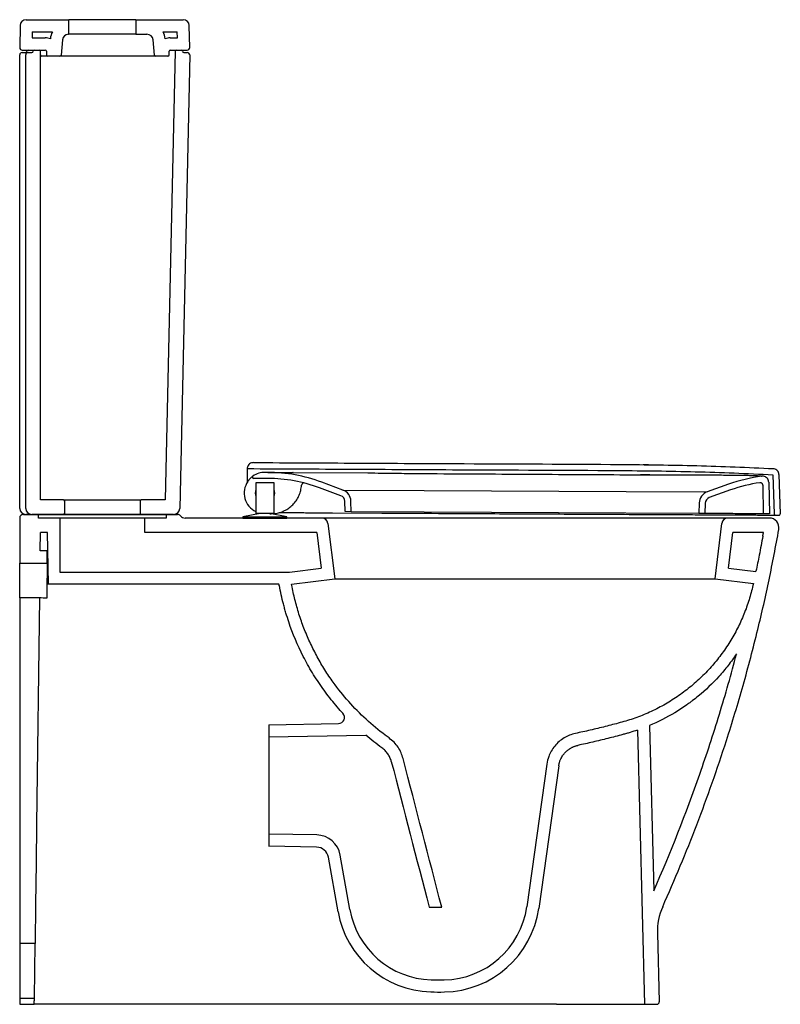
# Model space of a CAD drawing. Header units: millimetres. Extents: x 4445.089 to 4445.715, y 3044.128 to 3044.938.
import ezdxf

# ---------------------------------------------------------------- set-up
doc = ezdxf.new("R2010")
doc.units = ezdxf.units.MM
doc.layers.add('SANINDUSA', color=3, linetype='Continuous')

msp = doc.modelspace()

# ---------------------------------------------------------------- linework, layer by layer
at = {"layer": 'SANINDUSA'}
for p, q in [((4445.0947, 3044.9385), (4445.12985, 3044.9385)), ((4445.12985, 3044.9265), (4445.12985, 3044.9385)), ((4445.18485, 3044.9385), (4445.12985, 3044.9385)), ((4445.18485, 3044.9385), (4445.18485, 3044.9265)), ((4445.18485, 3044.9385), (4445.22385, 3044.9385)), ((4445.0897, 3044.93358), (4445.08939, 3044.91553)), ((4445.09961, 3044.9285), (4445.09953, 3044.9235)), ((4445.09961, 3044.9285), (4445.11624, 3044.9285)), ((4445.20731, 3044.9285), (4445.21893, 3044.9285)), ((4445.21902, 3044.9235), (4445.21893, 3044.9285)), ((4445.22916, 3044.91553), (4445.22885, 3044.93358)), ((4445.09953, 3044.9235), (4445.11035, 3044.9235)), ((4445.11456, 3044.9228), (4445.11455, 3044.92266)), ((4445.12453, 3044.92193), (4445.12343, 3044.90941)), ((4445.12951, 3044.9265), (4445.12985, 3044.9265)), ((4445.18485, 3044.9265), (4445.12985, 3044.9265)), ((4445.18485, 3044.9265), (4445.19404, 3044.9265)), ((4445.20012, 3044.90941), (4445.19902, 3044.92193)), ((4445.209, 3044.92266), (4445.20898, 3044.9228)), ((4445.2132, 3044.9235), (4445.21902, 3044.9235)), ((4445.09139, 3044.9135), (4445.11035, 3044.9135)), ((4445.10135, 3044.9135), (4445.10535, 3044.9135)), ((4445.10635, 3044.5435), (4445.10635, 3044.9125)), ((4445.11135, 3044.9125), (4445.11135, 3044.9095)), ((4445.21722, 3044.91252), (4445.20911, 3044.5435)), ((4445.2122, 3044.9095), (4445.2122, 3044.9125)), ((4445.2132, 3044.9135), (4445.22716, 3044.9135)), ((4445.21822, 3044.9135), (4445.22222, 3044.9135)), ((4445.08935, 3044.5365), (4445.08935, 3044.9095)), ((4445.09135, 3044.9115), (4445.09223, 3044.9115)), ((4445.09223, 3044.9115), (4445.0943, 3044.9115)), ((4445.0943, 3044.9115), (4445.09635, 3044.9115)), ((4445.09435, 3044.5365), (4445.09435, 3044.9095)), ((4445.09635, 3044.9115), (4445.09935, 3044.9115)), ((4445.10924, 3044.9085), (4445.10735, 3044.9085)), ((4445.11235, 3044.9085), (4445.10924, 3044.9085)), ((4445.12243, 3044.9085), (4445.11235, 3044.9085)), ((4445.1332, 3044.9085), (4445.12243, 3044.9085)), ((4445.17594, 3044.9085), (4445.13614, 3044.9085)), ((4445.19245, 3044.9085), (4445.17891, 3044.9085)), ((4445.20111, 3044.9085), (4445.19534, 3044.9085)), ((4445.2112, 3044.9085), (4445.20111, 3044.9085)), ((4445.22915, 3044.90945), (4445.22096, 3044.53639)), ((4445.22422, 3044.9115), (4445.22715, 3044.9115)), ((4445.6066, 3044.57235), (4445.6022, 3044.57241)), ((4445.2764, 3044.56624), (4445.2764, 3044.56619)), ((4445.27647, 3044.56813), (4445.27647, 3044.56814)), ((4445.27651, 3044.56919), (4445.27652, 3044.56938)), ((4445.29337, 3044.5661), (4445.29112, 3044.56612)), ((4445.29337, 3044.5661), (4445.30809, 3044.56603)), ((4445.30798, 3044.56603), (4445.30809, 3044.56603)), ((4445.31424, 3044.56595), (4445.31412, 3044.566)), ((4445.31412, 3044.566), (4445.37558, 3044.56568)), ((4445.41689, 3044.56516), (4445.42212, 3044.5651)), ((4445.42212, 3044.56512), (4445.42212, 3044.5651)), ((4445.58812, 3044.56415), (4445.60001, 3044.56413)), ((4445.60001, 3044.56415), (4445.60001, 3044.56413)), ((4445.60001, 3044.56413), (4445.60758, 3044.56414)), ((4445.70884, 3044.56418), (4445.70991, 3044.53192)), ((4445.71384, 3044.56434), (4445.71491, 3044.53197)), ((4445.29334, 3044.5611), (4445.28177, 3044.56116)), ((4445.28354, 3044.5575), (4445.28354, 3044.53213)), ((4445.29854, 3044.5575), (4445.28354, 3044.5575)), ((4445.29854, 3044.53213), (4445.29854, 3044.5575)), ((4445.35525, 3044.55158), (4445.33779, 3044.55803)), ((4445.67238, 3044.55631), (4445.65485, 3044.55003)), ((4445.70046, 3044.55568), (4445.70095, 3044.532)), ((4445.70541, 3044.55803), (4445.70596, 3044.53198)), ((4445.35351, 3044.54689), (4445.33605, 3044.55334)), ((4445.35525, 3044.55158), (4445.42205, 3044.55123)), ((4445.42205, 3044.55123), (4445.58805, 3044.55038)), ((4445.58805, 3044.55038), (4445.65485, 3044.55003)), ((4445.67406, 3044.5516), (4445.65654, 3044.54533)), ((4445.12535, 3044.5435), (4445.10635, 3044.5435)), ((4445.12535, 3044.5435), (4445.18935, 3044.5435)), ((4445.12635, 3044.5325), (4445.12635, 3044.5425)), ((4445.18835, 3044.5425), (4445.18835, 3044.5325)), ((4445.20911, 3044.5435), (4445.18935, 3044.5435)), ((4445.35696, 3044.53378), (4445.35678, 3044.5423)), ((4445.36196, 3044.53375), (4445.36178, 3044.54241)), ((4445.64823, 3044.54093), (4445.64796, 3044.53228)), ((4445.65323, 3044.54078), (4445.65296, 3044.53225)), ((4445.09235, 3044.5315), (4445.10485, 3044.5315)), ((4445.09642, 3044.5315), (4445.09435, 3044.5315)), ((4445.12535, 3044.5315), (4445.09935, 3044.5315)), ((4445.10485, 3044.5285), (4445.10485, 3044.5315)), ((4445.10485, 3044.5315), (4445.20985, 3044.5315)), ((4445.18935, 3044.5315), (4445.12535, 3044.5315)), ((4445.21596, 3044.5315), (4445.18935, 3044.5315)), ((4445.20985, 3044.5315), (4445.20985, 3044.5285)), ((4445.20985, 3044.5315), (4445.21919, 3044.5315)), ((4445.28704, 3044.53213), (4445.27292, 3044.5295)), ((4445.29854, 3044.53213), (4445.28354, 3044.53213)), ((4445.30915, 3044.5295), (4445.29504, 3044.53213)), ((4445.29521, 3044.53209), (4445.29605, 3044.53209)), ((4445.29605, 3044.53209), (4445.2967, 3044.53213)), ((4445.29605, 3044.53209), (4445.29605, 3044.53213)), ((4445.34663, 3044.53283), (4445.3873, 3044.53262)), ((4445.36196, 3044.53375), (4445.35696, 3044.53378)), ((4445.42196, 3044.53344), (4445.36196, 3044.53375)), ((4445.3873, 3044.53262), (4445.38747, 3044.53262)), ((4445.58796, 3044.53259), (4445.42196, 3044.53344)), ((4445.64796, 3044.53228), (4445.58796, 3044.53259)), ((4445.65296, 3044.53225), (4445.64796, 3044.53228)), ((4445.70095, 3044.532), (4445.70057, 3044.532)), ((4445.70596, 3044.53198), (4445.70095, 3044.532)), ((4445.71091, 3044.53095), (4445.71391, 3044.53094)), ((4445.71492, 3044.53197), (4445.71491, 3044.53197)), ((4445.08935, 3044.5285), (4445.08935, 3044.4915)), ((4445.12235, 3044.5285), (4445.10485, 3044.5285)), ((4445.12235, 3044.5285), (4445.12235, 3044.48413)), ((4445.19235, 3044.5285), (4445.12235, 3044.5285)), ((4445.19235, 3044.5165), (4445.19235, 3044.5285)), ((4445.20985, 3044.5285), (4445.19235, 3044.5285)), ((4445.33793, 3044.5285), (4445.22543, 3044.5285)), ((4445.27292, 3044.5295), (4445.27292, 3044.5285)), ((4445.27292, 3044.5295), (4445.29104, 3044.5295)), ((4445.27292, 3044.5285), (4445.29104, 3044.5285)), ((4445.29104, 3044.5295), (4445.30915, 3044.5295)), ((4445.29104, 3044.5285), (4445.30915, 3044.5285)), ((4445.30915, 3044.5285), (4445.30915, 3044.5295)), ((4445.40771, 3044.5285), (4445.33793, 3044.5285)), ((4445.34289, 3044.5241), (4445.34849, 3044.4785)), ((4445.60072, 3044.5285), (4445.40771, 3044.5285)), ((4445.67177, 3044.5285), (4445.60072, 3044.5285)), ((4445.66121, 3044.4785), (4445.66681, 3044.5241)), ((4445.70584, 3044.5285), (4445.67177, 3044.5285)), ((4445.10616, 3044.5015), (4445.10635, 3044.5165)), ((4445.11235, 3044.5165), (4445.10635, 3044.5165)), ((4445.11309, 3044.47413), (4445.11235, 3044.5165)), ((4445.33375, 3044.5165), (4445.19235, 3044.5165)), ((4445.33375, 3044.5165), (4445.33735, 3044.4872)), ((4445.67236, 3044.4872), (4445.67595, 3044.5165)), ((4445.70106, 3044.5165), (4445.67595, 3044.5165)), ((4445.11196, 3044.5015), (4445.10616, 3044.5015)), ((4445.11196, 3044.4915), (4445.11196, 3044.5015)), ((4445.08935, 3044.4915), (4445.11196, 3044.4915)), ((4445.08935, 3044.46276), (4445.08935, 3044.4915)), ((4445.12235, 3044.48413), (4445.31137, 3044.48413)), ((4445.31138, 3044.48401), (4445.33735, 3044.4872)), ((4445.67236, 3044.4872), (4445.69483, 3044.48444)), ((4445.30261, 3044.47413), (4445.11309, 3044.47413)), ((4445.31293, 3044.47413), (4445.34849, 3044.4785)), ((4445.34849, 3044.4785), (4445.40765, 3044.4785)), ((4445.40765, 3044.4785), (4445.60066, 3044.4785)), ((4445.60066, 3044.4785), (4445.66121, 3044.4785)), ((4445.66121, 3044.4785), (4445.69276, 3044.47462)), ((4445.30278, 3044.47288), (4445.30299, 3044.47291)), ((4445.10566, 3044.46276), (4445.08935, 3044.46276)), ((4445.08935, 3044.46276), (4445.08935, 3044.2763)), ((4445.10566, 3044.46276), (4445.10326, 3044.2763)), ((4445.29418, 3044.35849), (4445.35158, 3044.3595)), ((4445.29418, 3044.35849), (4445.29435, 3044.3485)), ((4445.29418, 3044.35844), (4445.29418, 3044.25845)), ((4445.29418, 3044.35839), (4445.29418, 3044.2585)), ((4445.59743, 3044.35406), (4445.60334, 3044.1285)), ((4445.60724, 3044.3578), (4445.6108, 3044.22173)), ((4445.29435, 3044.3485), (4445.37393, 3044.34988)), ((4445.52291, 3044.32612), (4445.50642, 3044.20878)), ((4445.53271, 3044.3247), (4445.51622, 3044.2074)), ((4445.08935, 3044.2763), (4445.08935, 3044.18836)), ((4445.29435, 3044.2685), (4445.29418, 3044.2585)), ((4445.33364, 3044.26781), (4445.29435, 3044.2685)), ((4445.33357, 3044.25781), (4445.29418, 3044.2585)), ((4445.35115, 3044.20469), (4445.34324, 3044.24955)), ((4445.3609, 3044.20641), (4445.35299, 3044.25129)), ((4445.08935, 3044.18836), (4445.08935, 3044.1785)), ((4445.61381, 3044.187), (4445.61529, 3044.13055)), ((4445.08935, 3044.1785), (4445.08935, 3044.1335)), ((4445.10199, 3044.1785), (4445.08935, 3044.1785)), ((4445.10141, 3044.1335), (4445.10199, 3044.1785)), ((4445.53078, 3044.1285), (4445.10135, 3044.1285)), ((4445.53078, 3044.1285), (4445.60334, 3044.1285)), ((4445.60334, 3044.1285), (4445.61329, 3044.1285))]:
    msp.add_line(p, q, dxfattribs=at)
at = {"layer": 'SANINDUSA', "flags": 128}
for points in [[(4445.10326, 3044.2763), (4445.10317, 3044.27001), (4445.10309, 3044.26373), (4445.10301, 3044.25749), (4445.10293, 3044.25132), (4445.10285, 3044.24521), (4445.10278, 3044.23921), (4445.1027, 3044.23332), (4445.10263, 3044.22756), (4445.10255, 3044.22196), (4445.10248, 3044.21653), (4445.10242, 3044.21128), (4445.10235, 3044.20623), (4445.10229, 3044.2014), (4445.10223, 3044.1968), (4445.10217, 3044.19245), (4445.10212, 3044.18836)], [(4445.10212, 3044.18836), (4445.10209, 3044.18582), (4445.10206, 3044.18363), (4445.10204, 3044.1818), (4445.10202, 3044.18037), (4445.10201, 3044.17933), (4445.102, 3044.1787), (4445.10199, 3044.1785)]]:
    msp.add_lwpolyline(points, dxfattribs=at)
at = {"layer": 'SANINDUSA'}
for centre, radius, start, end in [((4445.0947, 3044.9335), 0.005, 90, 179), ((4445.22385, 3044.9335), 0.005, 1, 90), ((4445.12951, 3044.9215), 0.015, 152.18186, 175), ((4445.19404, 3044.9215), 0.015, 5, 27.81814), ((4445.11035, 3044.9125), 0.011, 67.54702, 90), ((4445.12951, 3044.9215), 0.005, 90, 175), ((4445.19404, 3044.9215), 0.005, 5, 90), ((4445.2132, 3044.9125), 0.011, 90, 112.45298), ((4445.09139, 3044.9155), 0.002, 179, 270), ((4445.09435, 3044.9125), 0.001, 270, 0), ((4445.09635, 3044.9125), 0.001, 90, 180), ((4445.09935, 3044.9125), 0.001, 270, 0), ((4445.10135, 3044.9125), 0.001, 90, 180), ((4445.10535, 3044.9125), 0.001, 0, 90), ((4445.11035, 3044.9125), 0.001, 0, 90), ((4445.2132, 3044.9125), 0.001, 90, 180), ((4445.21822, 3044.9125), 0.001, 90, 178.74177), ((4445.22222, 3044.9125), 0.001, 0, 90), ((4445.22422, 3044.9125), 0.001, 180, 270), ((4445.22716, 3044.9155), 0.002, 270, 1), ((4445.09135, 3044.9095), 0.002, 90, 180), ((4445.09635, 3044.9095), 0.002, 90, 180), ((4445.10735, 3044.9095), 0.001, 180, 270), ((4445.11235, 3044.9095), 0.001, 180, 270), ((4445.12243, 3044.9095), 0.001, 270, 355), ((4445.20111, 3044.9095), 0.001, 185, 270), ((4445.2112, 3044.9095), 0.001, 270, 0), ((4445.22715, 3044.9095), 0.002, 358.74177, 90), ((4445.29104, 3044.54912), 0.017, 89.70474, 125.36383), ((4445.2927, 3044.43611), 0.13, 69.70474, 89.70474), ((4445.29104, 3044.54912), 0.017, 146.28268, 243.82103), ((4445.28178, 3044.56216), 0.001, 125.36383, 269.70474), ((4445.2927, 3044.43611), 0.125, 69.70474, 89.70474), ((4445.71621, 3044.43392), 0.13, 97.26259, 109.70474), ((4445.71621, 3044.43392), 0.125, 98.2994, 109.70474), ((4445.29104, 3044.54912), 0.008, 159.63587, 200.36413), ((4445.29104, 3044.54912), 0.00809, 338.06463, 21.93537), ((4445.35178, 3044.5422), 0.01, 1.20474, 69.70474), ((4445.65822, 3044.54062), 0.01, 109.70474, 178.20474), ((4445.12535, 3044.5425), 0.001, 0, 90), ((4445.18935, 3044.5425), 0.001, 90, 180), ((4445.35178, 3044.5422), 0.005, 1.20474, 69.70474), ((4445.65822, 3044.54062), 0.005, 109.70474, 178.20474), ((4445.09435, 3044.5365), 0.005, 180, 270), ((4445.09235, 3044.5285), 0.003, 90, 180), ((4445.09935, 3044.5365), 0.005, 180, 270), ((4445.12535, 3044.5325), 0.001, 270, 0), ((4445.18935, 3044.5325), 0.001, 180, 270), ((4445.21596, 3044.5365), 0.005, 270, 358.74177), ((4445.21919, 3044.5285), 0.003, 38.68219, 90), ((4445.71091, 3044.53195), 0.001, 181.90474, 269.70474), ((4445.71391, 3044.53194), 0.001, 269.70474, 1.90474), ((4445.71392, 3044.53194), 0.001, 270.8688, 1.88633), ((4445.22543, 3044.5335), 0.005, 218.68219, 270), ((4445.33793, 3044.5235), 0.005, 7, 90), ((4445.67177, 3044.5235), 0.005, 90, 173), ((4445.70584, 3044.5205), 0.008, 349.93132, 90), ((4445.35149, 3044.3645), 0.005, 271, 42.63719), ((4445.33329, 3044.24781), 0.02, 10, 89), ((4445.33339, 3044.24781), 0.01, 10, 88.99999), ((4445.4371, 3044.21852), 0.07, 271.07669, 352), ((4445.4371, 3044.21852), 0.0799, 271.07669, 352), ((4445.66379, 3044.18831), 0.05, 155.84253, 181.5), ((4445.42984, 3044.21856), 0.0799, 190, 268.23206), ((4445.42984, 3044.21856), 0.07, 190, 268.23206), ((4445.43435, 3044.36475), 0.21625, 268.23206, 271.07669), ((4445.43435, 3044.36475), 0.22615, 268.23206, 271.07669), ((4445.61329, 3044.1305), 0.002, 270, 1.5)]:
    msp.add_arc(centre, radius, start, end, dxfattribs=at)
msp.add_ellipse((4445.10566, 3044.3915), major_axis=(11.06099, -0.07016), ratio=0.006442, start_param=1.570301, end_param=1.570837, dxfattribs=at)
for points, knots in [([(4445.13614, 3044.9085), (4445.13579, 3044.9085), (4445.13545, 3044.9085), (4445.13496, 3044.9085), (4445.1348, 3044.9085), (4445.1345, 3044.9085), (4445.13436, 3044.9085), (4445.13396, 3044.9085), (4445.13374, 3044.9085), (4445.13338, 3044.9085), (4445.13326, 3044.9085), (4445.1332, 3044.9085)], [0, 0, 0, 0, 0.25, 0.25, 0.375, 0.375, 0.5, 0.5, 0.75, 0.75, 1, 1, 1, 1]), ([(4445.17891, 3044.9085), (4445.17888, 3044.9085), (4445.17885, 3044.9085), (4445.17874, 3044.9085), (4445.17867, 3044.9085), (4445.1785, 3044.9085), (4445.1784, 3044.9085), (4445.17818, 3044.9085), (4445.17806, 3044.9085), (4445.17779, 3044.9085), (4445.17764, 3044.9085), (4445.17733, 3044.9085), (4445.17717, 3044.9085), (4445.17683, 3044.9085), (4445.17666, 3044.9085), (4445.1763, 3044.9085), (4445.17612, 3044.9085), (4445.17594, 3044.9085)], [0, 0, 0, 0, 0.125, 0.125, 0.25, 0.25, 0.375, 0.375, 0.5, 0.5, 0.625, 0.625, 0.75, 0.75, 0.875, 0.875, 1, 1, 1, 1]), ([(4445.19534, 3044.9085), (4445.19532, 3044.9085), (4445.19529, 3044.9085), (4445.19519, 3044.9085), (4445.19513, 3044.9085), (4445.19497, 3044.9085), (4445.19488, 3044.9085), (4445.19466, 3044.9085), (4445.19455, 3044.9085), (4445.19428, 3044.9085), (4445.19414, 3044.9085), (4445.19384, 3044.9085), (4445.19368, 3044.9085), (4445.19334, 3044.9085), (4445.19317, 3044.9085), (4445.19281, 3044.9085), (4445.19263, 3044.9085), (4445.19245, 3044.9085)], [0, 0, 0, 0, 0.125, 0.125, 0.25, 0.25, 0.375, 0.375, 0.5, 0.5, 0.625, 0.625, 0.75, 0.75, 0.875, 0.875, 1, 1, 1, 1]), ([(4445.28154, 3044.57416), (4445.28098, 3044.57411), (4445.27985, 3044.57401), (4445.27835, 3044.57315), (4445.27721, 3044.57189), (4445.27664, 3044.57055), (4445.27655, 3044.56969), (4445.27652, 3044.56938)], [0, 0, 0, 0, 0.2200692, 0.4401384, 0.6602077, 0.8802769, 1, 1, 1, 1]), ([(4445.28154, 3044.57416), (4445.31003, 3044.57402), (4445.36786, 3044.57373), (4445.46848, 3044.57317), (4445.55109, 3044.5729), (4445.61483, 3044.57233), (4445.64626, 3044.57168), (4445.67768, 3044.57065), (4445.69862, 3044.56967), (4445.70909, 3044.56917)], [0, 0, 0, 0, 0.199856, 0.405713, 0.705946, 0.779442, 0.852937, 0.926469, 1, 1, 1, 1]), ([(4445.2764, 3044.56619), (4445.27639, 3044.56486), (4445.27637, 3044.56193), (4445.27635, 3044.559), (4445.27635, 3044.5574)], [0, 0, 0, 0, 0.455169, 1, 1, 1, 1]), ([(4445.27647, 3044.56813), (4445.27646, 3044.56784), (4445.27644, 3044.56735), (4445.27641, 3044.56675), (4445.2764, 3044.56646), (4445.2764, 3044.56636), (4445.2764, 3044.5663), (4445.2764, 3044.56626), (4445.2764, 3044.56624), (4445.2764, 3044.56624), (4445.2764, 3044.56624)], [0, 0, 0, 0, 0.493034, 0.802496, 0.868651, 0.912739, 0.956553, 0.974643, 0.989875, 1, 1, 1, 1]), ([(4445.27651, 3044.56911), (4445.27651, 3044.56908), (4445.2765, 3044.56901), (4445.27649, 3044.56861), (4445.27647, 3044.56823), (4445.27647, 3044.56814)], [0, 0, 0, 0, 0.304971, 0.835088, 1, 1, 1, 1]), ([(4445.27651, 3044.56919), (4445.30512, 3044.56904), (4445.3632, 3044.56875), (4445.46474, 3044.56819), (4445.54833, 3044.5679), (4445.61308, 3044.56735), (4445.64501, 3044.56672), (4445.67693, 3044.56568), (4445.6982, 3044.56468), (4445.70884, 3044.56418)], [0, 0, 0, 0, 0.198483, 0.402969, 0.704553, 0.778398, 0.852241, 0.92612, 1, 1, 1, 1]), ([(4445.30809, 3044.56603), (4445.30873, 3044.56602), (4445.31019, 3044.56601), (4445.3123, 3044.56597), (4445.31355, 3044.56596), (4445.31424, 3044.56595), (4445.31424, 3044.56595)], [0, 0, 0, 0, 0.257013, 0.594853, 0.998351, 1, 1, 1, 1]), ([(4445.37558, 3044.56568), (4445.38334, 3044.56558), (4445.3971, 3044.56539), (4445.41088, 3044.56523), (4445.41689, 3044.56516)], [0, 0, 0, 0, 0.563341, 1, 1, 1, 1]), ([(4445.42212, 3044.5651), (4445.45045, 3044.56494), (4445.50578, 3044.56463), (4445.56112, 3044.56431), (4445.58812, 3044.56415)], [0, 0, 0, 0, 0.511966, 1, 1, 1, 1]), ([(4445.6076, 3044.56415), (4445.60673, 3044.56415), (4445.60421, 3044.56415), (4445.60167, 3044.56415), (4445.60001, 3044.56415)], [0, 0, 0, 0, 0.344605, 1, 1, 1, 1]), ([(4445.60758, 3044.56414), (4445.60837, 3044.56414), (4445.6125, 3044.56414), (4445.61935, 3044.56414), (4445.62805, 3044.56412), (4445.63609, 3044.5641), (4445.64396, 3044.56407), (4445.65148, 3044.56403), (4445.65855, 3044.56399), (4445.66519, 3044.56395), (4445.67142, 3044.56389), (4445.67714, 3044.56384), (4445.68046, 3044.56379), (4445.68208, 3044.56377)], [0, 0, 0, 0, 0.02639, 0.138885, 0.233047, 0.327876, 0.424809, 0.522471, 0.616629, 0.711449, 0.808359, 0.90599, 1, 1, 1, 1]), ([(4445.68208, 3044.56377), (4445.68361, 3044.56375), (4445.68669, 3044.5637), (4445.69054, 3044.56362), (4445.69376, 3044.56353), (4445.69626, 3044.56342), (4445.69806, 3044.56331), (4445.69921, 3044.56317), (4445.69936, 3044.56306), (4445.69943, 3044.56301)], [0, 0, 0, 0, 0.141065, 0.285229, 0.430465, 0.5703, 0.711112, 0.855019, 1, 1, 1, 1]), ([(4445.71384, 3044.56434), (4445.71376, 3044.5649), (4445.71362, 3044.56602), (4445.7127, 3044.56749), (4445.7114, 3044.56858), (4445.71011, 3044.56908), (4445.70932, 3044.56915), (4445.70909, 3044.56917)], [0, 0, 0, 0, 0.226735, 0.453469, 0.680204, 0.906938, 1, 1, 1, 1]), ([(4445.2769, 3044.55855), (4445.2769, 3044.55855), (4445.27714, 3044.55891), (4445.27757, 3044.55952), (4445.27831, 3044.5604), (4445.27878, 3044.56089), (4445.27908, 3044.5612)], [0, 0, 0, 0, 0.0028624, 0.4117567, 0.6284546, 1, 1, 1, 1]), ([(4445.27908, 3044.5612), (4445.27941, 3044.56151), (4445.27999, 3044.56206), (4445.28068, 3044.5626), (4445.28107, 3044.56289), (4445.28119, 3044.56297), (4445.2812, 3044.56298), (4445.2812, 3044.56298)], [0, 0, 0, 0, 0.361618, 0.631994, 0.818259, 0.962335, 1, 1, 1, 1]), ([(4445.32104, 3044.55444), (4445.32115, 3044.55501), (4445.32137, 3044.55613), (4445.3221, 3044.55701), (4445.32246, 3044.55745)], [0, 0, 0, 0, 0.5009477, 1, 1, 1, 1]), ([(4445.70046, 3044.55568), (4445.70043, 3044.5559), (4445.70038, 3044.55635), (4445.70002, 3044.55694), (4445.6995, 3044.55738), (4445.69886, 3044.55764), (4445.6984, 3044.55762), (4445.69817, 3044.55761)], [0, 0, 0, 0, 0.1990855, 0.3981709, 0.5972577, 0.7963484, 1, 1, 1, 1]), ([(4445.69943, 3044.56301), (4445.69944, 3044.56295), (4445.69945, 3044.56286), (4445.69948, 3044.56285), (4445.6995, 3044.56284)], [0, 0, 0, 0, 0.5748715, 1, 1, 1, 1]), ([(4445.70541, 3044.55803), (4445.70537, 3044.55843), (4445.70528, 3044.5594), (4445.7046, 3044.56081), (4445.70341, 3044.56204), (4445.70188, 3044.5628), (4445.7006, 3044.56296), (4445.69991, 3044.56289), (4445.69978, 3044.56288)], [0, 0, 0, 0, 0.146524, 0.347644, 0.548769, 0.749896, 0.951022, 1, 1, 1, 1]), ([(4445.29854, 3044.53223), (4445.29871, 3044.53223), (4445.30027, 3044.53231), (4445.3032, 3044.533), (4445.30713, 3044.53447), (4445.31079, 3044.53666), (4445.31399, 3044.53938), (4445.31673, 3044.54264), (4445.31884, 3044.54628), (4445.32038, 3044.55025), (4445.32082, 3044.55303), (4445.32104, 3044.55444)], [0, 0, 0, 0, 0.015191, 0.136537, 0.261401, 0.382743, 0.507603, 0.628943, 0.753801, 0.875141, 1, 1, 1, 1]), ([(4445.30303, 3044.53305), (4445.30341, 3044.53305), (4445.30436, 3044.53305), (4445.30553, 3044.53304), (4445.30622, 3044.53304)], [0, 0, 0, 0, 0.407035, 1, 1, 1, 1]), ([(4445.30622, 3044.53304), (4445.3077, 3044.53303), (4445.31066, 3044.53301), (4445.31546, 3044.53299), (4445.32051, 3044.53296), (4445.32567, 3044.53294), (4445.33083, 3044.53291), (4445.336, 3044.53288), (4445.34127, 3044.53286), (4445.34484, 3044.53284), (4445.34663, 3044.53283)], [0, 0, 0, 0, 0.126333, 0.252666, 0.382671, 0.512677, 0.632931, 0.753186, 0.876592, 1, 1, 1, 1]), ([(4445.38747, 3044.53262), (4445.41836, 3044.53246), (4445.46954, 3044.5322), (4445.53087, 3044.53188), (4445.57146, 3044.53167), (4445.59176, 3044.53157), (4445.60191, 3044.53151)], [0, 0, 0, 0, 0.432072, 0.716036, 0.858018, 1, 1, 1, 1]), ([(4445.60191, 3044.53151), (4445.605, 3044.5315), (4445.61121, 3044.53147), (4445.62044, 3044.53142), (4445.62952, 3044.53137), (4445.6384, 3044.53133), (4445.64699, 3044.53128), (4445.65527, 3044.53124), (4445.66316, 3044.5312), (4445.67061, 3044.53116), (4445.67755, 3044.53112), (4445.68396, 3044.53109), (4445.68979, 3044.53106), (4445.69497, 3044.53103), (4445.69947, 3044.53101), (4445.70327, 3044.53099), (4445.70636, 3044.53097), (4445.70879, 3044.53096), (4445.71028, 3044.53095), (4445.71051, 3044.53095), (4445.71059, 3044.53095)], [0, 0, 0, 0, 0.056014, 0.112228, 0.168443, 0.224458, 0.280505, 0.33675, 0.392997, 0.449045, 0.505247, 0.56165, 0.618053, 0.674256, 0.730538, 0.787022, 0.843506, 0.899788, 0.966893, 1, 1, 1, 1]), ([(4445.70057, 3044.532), (4445.70041, 3044.53201), (4445.70011, 3044.53201), (4445.69802, 3044.53202), (4445.69479, 3044.53203), (4445.69028, 3044.53206), (4445.68464, 3044.53209), (4445.67791, 3044.53212), (4445.67013, 3044.53216), (4445.66189, 3044.5322), (4445.65591, 3044.53223), (4445.65313, 3044.53225)], [0, 0, 0, 0, 0.112496, 0.225351, 0.337849, 0.450448, 0.563405, 0.676004, 0.788768, 0.901892, 1, 1, 1, 1]), ([(4445.61817, 3044.20877), (4445.62307, 3044.21993), (4445.63286, 3044.24224), (4445.64639, 3044.27624), (4445.65905, 3044.3106), (4445.66937, 3044.34127), (4445.67772, 3044.36805), (4445.68438, 3044.39086), (4445.69064, 3044.4138), (4445.69796, 3044.44274), (4445.70599, 3044.47778), (4445.71114, 3044.50532), (4445.71372, 3044.5191)], [0, 0, 0, 0, 0.112272, 0.224543, 0.337159, 0.449774, 0.522737, 0.595699, 0.668756, 0.741812, 0.870841, 1, 1, 1, 1]), ([(4445.71372, 3044.5191), (4445.71372, 3044.5191), (4445.71372, 3044.5191), (4445.71372, 3044.5191), (4445.71372, 3044.5191), (4445.71372, 3044.5191)], [0, 0, 0, 0, 0.360768, 0.829324, 1, 1, 1, 1]), ([(4445.70055, 3044.51373), (4445.70007, 3044.51114), (4445.6991, 3044.50589), (4445.69767, 3044.4985), (4445.69627, 3044.49142), (4445.69536, 3044.487), (4445.69489, 3044.48473)], [0, 0, 0, 0, 0.267628, 0.541522, 0.765027, 1, 1, 1, 1]), ([(4445.11196, 3044.4915), (4445.11196, 3044.4915), (4445.11195, 3044.49134), (4445.11195, 3044.4907), (4445.11194, 3044.49023), (4445.11193, 3044.48927), (4445.11192, 3044.48892), (4445.11191, 3044.48813), (4445.11191, 3044.4877), (4445.11189, 3044.4863), (4445.11187, 3044.48522), (4445.11184, 3044.48277), (4445.11183, 3044.4814), (4445.1118, 3044.47913), (4445.11179, 3044.47833), (4445.11176, 3044.47666), (4445.11175, 3044.4758), (4445.11172, 3044.47311), (4445.11169, 3044.4712), (4445.11164, 3044.46713), (4445.11161, 3044.46499), (4445.11159, 3044.46272)], [0, 0, 0, 0, 0.125, 0.125, 0.25, 0.25, 0.3125, 0.3125, 0.375, 0.375, 0.5, 0.5, 0.625, 0.625, 0.6875, 0.6875, 0.75, 0.75, 0.875, 0.875, 1, 1, 1, 1]), ([(4445.39312, 3044.34758), (4445.39206, 3044.34834), (4445.3855, 3044.35315), (4445.37398, 3044.36271), (4445.35967, 3044.3773), (4445.35121, 3044.3879), (4445.34486, 3044.39674), (4445.34025, 3044.40358), (4445.33401, 3044.41423), (4445.32845, 3044.42521), (4445.32357, 3044.4365), (4445.31941, 3044.44807), (4445.31596, 3044.45986), (4445.31397, 3044.4686), (4445.31307, 3044.47338), (4445.31293, 3044.47413)], [0.0769895, 0.0769895, 0.0769895, 0.0769895, 0.0951812, 0.1903625, 0.2855437, 0.380725, 0.380725, 0.4388219, 0.4969188, 0.5550156, 0.6131125, 0.6712094, 0.7293063, 0.7874031, 0.7982406, 0.7982406, 0.7982406, 0.7982406]), ([(4445.69276, 3044.47462), (4445.6918, 3044.47064), (4445.68987, 3044.4626), (4445.68571, 3044.4508), (4445.68057, 3044.43919), (4445.67438, 3044.42793), (4445.66722, 3044.4172), (4445.65916, 3044.4071), (4445.65028, 3044.39773), (4445.64062, 3044.38914), (4445.6302, 3044.38137), (4445.61911, 3044.37449), (4445.60747, 3044.36862), (4445.59548, 3044.36376), (4445.58321, 3044.36013), (4445.57093, 3044.35697), (4445.55868, 3044.35398), (4445.55048, 3044.3522), (4445.5464, 3044.35131)], [0, 0, 0, 0, 0.060086, 0.1211856, 0.183197, 0.2459927, 0.3094255, 0.3721926, 0.4352532, 0.4984353, 0.5615611, 0.6257353, 0.6894901, 0.7526542, 0.815093, 0.8770349, 0.9386577, 1, 1, 1, 1]), ([(4445.35517, 3044.36788), (4445.35446, 3044.36866), (4445.35375, 3044.36944), (4445.35132, 3044.37216), (4445.34964, 3044.37411), (4445.3447, 3044.38007), (4445.34155, 3044.38416), (4445.33707, 3044.39046), (4445.33561, 3044.39259), (4445.33277, 3044.39691), (4445.33139, 3044.39909), (4445.32739, 3044.40569), (4445.3249, 3044.41017), (4445.31793, 3044.42384), (4445.31395, 3044.43327), (4445.30985, 3044.44545), (4445.30907, 3044.4479), (4445.30797, 3044.45161), (4445.30761, 3044.45286), (4445.30692, 3044.45535), (4445.30659, 3044.45659), (4445.30499, 3044.46283), (4445.30389, 3044.46786), (4445.30299, 3044.47291)], [0.0369444, 0.0369444, 0.0369444, 0.0369444, 0.0625, 0.0625, 0.125, 0.125, 0.25, 0.25, 0.3125, 0.3125, 0.375, 0.375, 0.5, 0.5, 0.75, 0.75, 0.8125, 0.8125, 0.84375, 0.84375, 0.875, 0.875, 1, 1, 1, 1]), ([(4445.67895, 3044.41683), (4445.67675, 3044.41354), (4445.67443, 3044.41034), (4445.6696, 3044.40415), (4445.66708, 3044.40115), (4445.6592, 3044.39246), (4445.65354, 3044.38705), (4445.64594, 3044.38079), (4445.64439, 3044.37957), (4445.64203, 3044.37776), (4445.64124, 3044.37717), (4445.63964, 3044.376), (4445.63884, 3044.37542), (4445.63481, 3044.37257), (4445.63152, 3044.37042), (4445.62145, 3044.36436), (4445.61447, 3044.36082), (4445.60724, 3044.3578)], [0, 0, 0, 0, 0.125, 0.125, 0.25, 0.25, 0.5, 0.5, 0.5625, 0.5625, 0.59375, 0.59375, 0.625, 0.625, 0.75, 0.75, 1, 1, 1, 1]), ([(4445.6108, 3044.22173), (4445.62471, 3044.25331), (4445.63735, 3044.28538), (4445.65156, 3044.32607), (4445.65433, 3044.33424), (4445.65969, 3044.35064), (4445.6623, 3044.35886), (4445.66985, 3044.38359), (4445.67457, 3044.40017), (4445.67895, 3044.41683)], [0, 0, 0, 0, 0.5, 0.5, 0.625, 0.625, 0.75, 0.75, 1, 1, 1, 1]), ([(4445.59743, 3044.35406), (4445.59544, 3044.35338), (4445.59343, 3044.35273), (4445.5904, 3044.35182), (4445.58939, 3044.35153), (4445.58736, 3044.35096), (4445.58634, 3044.35069), (4445.58125, 3044.34931), (4445.57717, 3044.34824), (4445.56897, 3044.34619), (4445.56487, 3044.34519), (4445.55663, 3044.34329), (4445.5525, 3044.34237), (4445.54837, 3044.3415)], [0, 0, 0, 0, 0.125, 0.125, 0.1875, 0.1875, 0.25, 0.25, 0.5, 0.5, 0.75, 0.75, 1, 1, 1, 1]), ([(4445.40468, 3044.33074), (4445.40418, 3044.33233), (4445.40318, 3044.33556), (4445.40063, 3044.34004), (4445.39734, 3044.34421), (4445.39454, 3044.34645), (4445.39312, 3044.34758)], [0, 0, 0, 0, 0.239373, 0.485687, 0.738719, 1, 1, 1, 1]), ([(4445.5464, 3044.35131), (4445.54476, 3044.35087), (4445.5415, 3044.35001), (4445.53696, 3044.3477), (4445.53286, 3044.34471), (4445.52931, 3044.34108), (4445.52645, 3044.33688), (4445.52408, 3044.33191), (4445.52333, 3044.32818), (4445.52291, 3044.32612)], [0, 0, 0, 0, 0.137973, 0.275946, 0.413916, 0.551886, 0.689924, 0.827962, 1, 1, 1, 1]), ([(4445.395, 3044.32823), (4445.3947, 3044.32936), (4445.39432, 3044.33045), (4445.3936, 3044.33203), (4445.39334, 3044.33254), (4445.39277, 3044.33355), (4445.39246, 3044.33404), (4445.39147, 3044.33549), (4445.39073, 3044.33638), (4445.38912, 3044.33802), (4445.38824, 3044.33878), (4445.38729, 3044.33946)], [0, 0, 0, 0, 0.25, 0.25, 0.375, 0.375, 0.5, 0.5, 0.75, 0.75, 1, 1, 1, 1]), ([(4445.53271, 3044.3247), (4445.53273, 3044.32483), (4445.53277, 3044.32514), (4445.53287, 3044.32569), (4445.53301, 3044.32638), (4445.53322, 3044.32722), (4445.53352, 3044.32822), (4445.53393, 3044.32935), (4445.53451, 3044.33068), (4445.53526, 3044.33208), (4445.53613, 3044.33343), (4445.53701, 3044.33458), (4445.53784, 3044.33553), (4445.53862, 3044.33632), (4445.53937, 3044.33701), (4445.54014, 3044.33765), (4445.54094, 3044.33825), (4445.54175, 3044.3388), (4445.54257, 3044.33929), (4445.54341, 3044.33974), (4445.54424, 3044.34015), (4445.54508, 3044.3405), (4445.54591, 3044.34081), (4445.54673, 3044.34108), (4445.54755, 3044.34131), (4445.5481, 3044.34144), (4445.54837, 3044.3415)], [0, 0, 0, 0, 0.016195, 0.038673, 0.067578, 0.103078, 0.145357, 0.194593, 0.250944, 0.323213, 0.389134, 0.448346, 0.500617, 0.542874, 0.58464, 0.625864, 0.666497, 0.706498, 0.745827, 0.78445, 0.822338, 0.859464, 0.895809, 0.931355, 0.966088, 1, 1, 1, 1]), ([(4445.40468, 3044.33074), (4445.40468, 3044.33074), (4445.40468, 3044.33074), (4445.40469, 3044.33078), (4445.40472, 3044.33085), (4445.40474, 3044.33089)], [0, 0, 0, 0, 0.00001, 0.48368, 1, 1, 1, 1]), ([(4445.08935, 3044.1335), (4445.08935, 3044.13349), (4445.08935, 3044.13349), (4445.08935, 3044.13348), (4445.08935, 3044.13345), (4445.08935, 3044.13341), (4445.08935, 3044.13337), (4445.08935, 3044.13331), (4445.08935, 3044.13324), (4445.08935, 3044.13316), (4445.08935, 3044.13308), (4445.08935, 3044.13298), (4445.08935, 3044.13287), (4445.08935, 3044.13275), (4445.08935, 3044.13262), (4445.08935, 3044.13248), (4445.08935, 3044.13233), (4445.08935, 3044.13217), (4445.08935, 3044.13199), (4445.08935, 3044.13181), (4445.08935, 3044.13162), (4445.08935, 3044.13142), (4445.08935, 3044.1312), (4445.08935, 3044.13098), (4445.08935, 3044.13074), (4445.08935, 3044.1305), (4445.08935, 3044.13025), (4445.08935, 3044.12998), (4445.08935, 3044.1297), (4445.08935, 3044.12942), (4445.08935, 3044.12912), (4445.08935, 3044.12881), (4445.08935, 3044.1286), (4445.08935, 3044.1285)], [0, 0, 0, 0, 0.032281, 0.064557, 0.096829, 0.129097, 0.161362, 0.193623, 0.225881, 0.258137, 0.29039, 0.322641, 0.354891, 0.387139, 0.419386, 0.451632, 0.483877, 0.516123, 0.548368, 0.580614, 0.612861, 0.645109, 0.677359, 0.70961, 0.741863, 0.774119, 0.806377, 0.838638, 0.870903, 0.903171, 0.935443, 0.967719, 1, 1, 1, 1]), ([(4445.10135, 3044.1285), (4445.10136, 3044.1294), (4445.10138, 3044.13102), (4445.1014, 3044.13247), (4445.10141, 3044.13334), (4445.10141, 3044.13344), (4445.10141, 3044.1335)], [0, 0, 0, 0, 0.295463, 0.530268, 0.765195, 1, 1, 1, 1])]:
    msp.add_open_spline(points, degree=3, knots=knots, dxfattribs=at)
for points, degree in [([(4445.70055, 3044.51373), (4445.70106, 3044.5165)], 1), ([(4445.11195, 3044.49096), (4445.11195, 3044.49105)], 1), ([(4445.31138, 3044.48401), (4445.31138, 3044.48405), (4445.31137, 3044.48409), (4445.31137, 3044.48413)], 3), ([(4445.69483, 3044.48444), (4445.69489, 3044.48473)], 1), ([(4445.11174, 3044.4745), (4445.11308, 3044.4745)], 1), ([(4445.30278, 3044.47288), (4445.30273, 3044.4733), (4445.30267, 3044.47371), (4445.30261, 3044.47413)], 3), ([(4445.38729, 3044.33946), (4445.3827, 3044.34275), (4445.37824, 3044.34623), (4445.37393, 3044.34988)], 3), ([(4445.43642, 3044.2085), (4445.42584, 3044.24925), (4445.41526, 3044.29), (4445.40468, 3044.33074)], 3), ([(4445.395, 3044.32823), (4445.40536, 3044.28832), (4445.41572, 3044.24841), (4445.42609, 3044.2085)], 3), ([(4445.33364, 3044.26783), (4445.33364, 3044.26782), (4445.33364, 3044.26781), (4445.33364, 3044.26781)], 3), ([(4445.42609, 3044.2085), (4445.42953, 3044.2085), (4445.43297, 3044.2085), (4445.43642, 3044.2085)], 3), ([(4445.08935, 3044.1335), (4445.09337, 3044.1335), (4445.09739, 3044.1335), (4445.10141, 3044.1335)], 3), ([(4445.08935, 3044.1285), (4445.09335, 3044.1285), (4445.09735, 3044.1285), (4445.10135, 3044.1285)], 3)]:
    msp.add_open_spline(points, degree=degree, dxfattribs=at)

doc.saveas('drawing.dxf')
